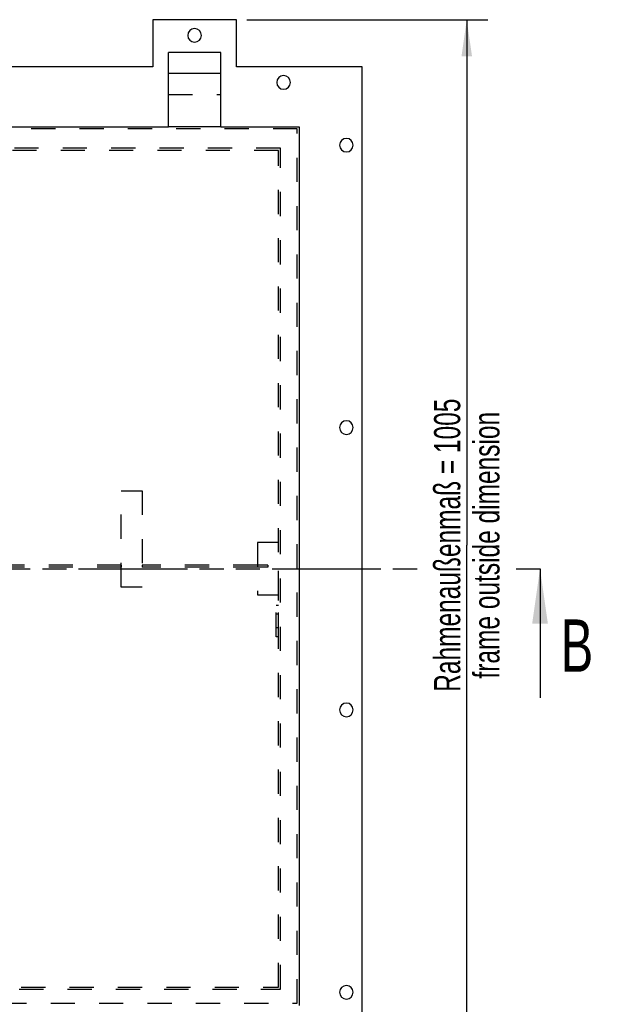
# Model space of a CAD drawing. Header units: millimetres. Extents: x 0 to 4200, y 0 to 2970.
# Tile 4 of 17: x 1295 to 1853, y 635 to 1576. Entities that reach past the tile are written whole.
import ezdxf

# ---------------------------------------------------------------- set-up
doc = ezdxf.new("R2010")
doc.units = ezdxf.units.MM
doc.header["$LTSCALE"] = 231
doc.linetypes.add('HIDDEN', pattern=[0.2, 0.1, -0.1])
doc.linetypes.add('PHANTOM', pattern=[0.8, 0.45, -0.05, 0.1, -0.05, 0.1, -0.05])
doc.layers.get('0').update_dxf_attribs({"linetype": 'CONTINUOUS'})
for name, color, linetype in [('005_AXIS', 7, 'CONTINUOUS'), ('050_DIMENSIONING', 7, 'CONTINUOUS'), ('DEFAULT_2', 8, 'HIDDEN'), ('HATCHING_BL0', 7, 'CONTINUOUS')]:
    doc.layers.add(name, color=color, linetype=linetype)
doc.styles.get("Standard").update_dxf_attribs({"font": 'txt', "width": 0.7})
doc.dimstyles.new('DIMSTYLE_3', dxfattribs={"dimtxt": 25, "dimasz": 35, "dimexe": 2, "dimexo": 1, "dimtad": 1, "dimtxsty": 'Standard', "dimblk": '_FILLED', "dimblk1": '_FILLED', "dimblk2": '_FILLED', "dimcen": 0.09, "dimazin": 2, "dimtp": 1.2, "dimtm": 1.2, "dimtfac": 1, "dimtofl": 0, "dimtmove": 0, "dimatfit": 3, "dimldrblk": '_FILLED', "dimfxl": 1, "dimtolj": 1, "dimarcsym": 0})
doc.dimstyles.get("Standard").update_dxf_attribs({"dimtxt": 25, "dimasz": 35, "dimexe": 2, "dimexo": 1, "dimtad": 1, "dimtxsty": 'Standard', "dimblk": '_FILLED', "dimblk1": '_FILLED', "dimblk2": '_FILLED', "dimcen": 0.09, "dimazin": 2, "dimtol": 1, "dimtp": 0.01, "dimtm": 0.01, "dimtfac": 1, "dimtofl": 0, "dimtmove": 0, "dimatfit": 3, "dimldrblk": '_FILLED', "dimfxl": 1, "dimtolj": 1, "dimarcsym": 0})

# ---------------------------------------------------------------- blocks, each defined once
blk = doc.blocks.new('_FILLED')
at = {"color": 0, "linetype": 'ByBlock'}
blk.add_solid([(0, 0), (-1, 0.143), (-1, -0.143)], dxfattribs=at)
blk = doc.blocks.new('*D5')
at = {"layer": '050_DIMENSIONING', "color": 2, "linetype": 'Continuous', "transparency": 16777216}
for p, q in [((1511.74, 1576.4), (1741.74, 1576.4)), ((1721.74, 1576.4), (1721.74, 1073.9)), ((1721.74, 571.4), (1721.74, 1073.9)), ((1631.74, 571.4), (1741.74, 571.4))]:
    blk.add_line(p, q, dxfattribs=at)
at = {"layer": '050_DIMENSIONING', "color": 2, "linetype": 'Continuous', "transparency": 16777216, "xscale": 35, "yscale": 35, "zscale": 35}
for p, rotation in [((1721.74, 1576.4), 90), ((1721.74, 571.4), 270)]:
    blk.add_blockref('_FILLED', p, dxfattribs=dict(at, rotation=rotation))
at = {"layer": '050_DIMENSIONING', "color": 2, "linetype": 'Continuous', "transparency": 16777216, "insert": (1690.49, 1073.9), "char_height": 25, "width": 602.6786, "attachment_point": 2, "rotation": 90, "line_spacing_factor": 0.9}
blk.add_mtext('Rahmenaußenmaß = 1005\\Pframe outside dimension', dxfattribs=at)
blk = doc.blocks.new('XSEC_FILLED')
at = {"color": 0, "linetype": 'ByBlock'}
blk.add_solid([(0, 0), (-1, 0.143), (-1, -0.143)], dxfattribs=at)
blk = doc.blocks.new('HATCHING_BL0', base_point=(1176.74, 989.65))
at = {"layer": 'HATCHING_BL0', "color": 7, "linetype": 'PHANTOM'}
for p, q in [((611.74, 1051.4), (1684.35, 1051.4)), ((1768.79, 1051.4), (1791.74, 1051.4))]:
    blk.add_line(p, q, dxfattribs=at)
at = {"layer": 'HATCHING_BL0', "color": 7, "linetype": 'Continuous', "insert": (1811.38, 1002.9), "char_height": 50, "width": 58.9286, "attachment_point": 1, "line_spacing_factor": 0.9}
blk.add_mtext('B', dxfattribs=at)
at = {"layer": 'HATCHING_BL0', "color": 7, "linetype": 'Continuous'}
blk.add_leader([(1791.74, 1051.4), (1791.74, 927.9)], dimstyle='Standard', override={"dimasz": 52.5, "dimtad": 0, "dimldrblk": 'XSEC_FILLED'}, dxfattribs=at)

msp = doc.modelspace()

# ---------------------------------------------------------------- linework, layer by layer
at = {"color": 7, "linetype": 'Continuous'}
for p, q in [((1421.738, 1576.398), (1421.738, 1531.398)), ((1501.738, 1576.398), (1421.738, 1576.398)), ((1501.738, 1531.398), (1501.738, 1576.398)), ((1436.738, 1524.898), (1436.738, 1544.898)), ((1486.738, 1544.898), (1436.738, 1544.898)), ((1486.738, 1524.898), (1486.738, 1544.898)), ((1421.738, 1531.398), (861.738, 1531.398)), ((1621.738, 1531.398), (1501.738, 1531.398)), ((1621.738, 571.398), (1621.738, 1531.398)), ((1436.738, 1473.898), (1436.738, 1524.898)), ((1486.738, 1473.898), (1486.738, 1524.898)), ((846.738, 1473.898), (1436.738, 1473.898)), ((1486.738, 1473.898), (1436.738, 1473.898)), ((1486.738, 1473.898), (1561.738, 1473.898)), ((1561.738, 1473.898), (1561.738, 633.898))]:
    msp.add_line(p, q, dxfattribs=at)
at = {"color": 9, "linetype": 'Continuous'}
msp.add_line((1486.738, 1524.898), (1436.738, 1524.898), dxfattribs=at)
at = {"color": 7, "linetype": 'Continuous'}
for start, end in [(0, 180), (180, 360)]:
    msp.add_arc((1461.738, 1561.398), 6.5, start, end, dxfattribs=at)
at = {"layer": '005_AXIS', "color": 8, "linetype": 'HIDDEN'}
for p, q in [((1539.738, 986.398), (1539.738, 1016.398)), ((1541.738, 1016.398), (1539.738, 1016.398)), ((1541.738, 1007.898), (1539.738, 1007.898)), ((1539.738, 994.898), (1539.738, 1007.898)), ((1541.738, 986.398), (1541.738, 1016.398)), ((1541.738, 994.898), (1541.738, 1007.898)), ((1541.738, 994.898), (1539.738, 994.898)), ((1541.738, 986.398), (1539.738, 986.398))]:
    msp.add_line(p, q, dxfattribs=at)
at = {"layer": '005_AXIS', "color": 7, "linetype": 'Continuous'}
for centre, start, end in [((1546.738, 1516.398), 0, 180), ((1546.738, 1516.398), 180, 360), ((1606.738, 1456.398), 0, 180), ((1606.738, 1456.398), 180, 360), ((1606.738, 1186.398), 0, 180), ((1606.738, 1186.398), 180, 360), ((1606.738, 916.398), 0, 180), ((1606.738, 916.398), 180, 360), ((1606.738, 646.398), 0, 180), ((1606.738, 646.398), 180, 360)]:
    msp.add_arc(centre, 6.5, start, end, dxfattribs=at)
at = {"layer": 'DEFAULT_2', "color": 8, "linetype": 'HIDDEN'}
for p, q in [((1436.738, 1504.898), (1486.738, 1504.898)), ((1559.738, 1471.898), (723.738, 1471.898)), ((1486.738, 1473.898), (1436.738, 1473.898)), ((1559.738, 635.898), (1559.738, 1471.898)), ((1543.738, 1453.398), (739.738, 1453.398)), ((1541.738, 1451.398), (741.738, 1451.398)), ((1541.738, 651.398), (1541.738, 1451.398)), ((1543.738, 649.398), (1543.738, 1453.398)), ((1391.738, 1125.898), (1411.738, 1125.898)), ((1391.738, 1033.898), (1391.738, 1125.898)), ((1411.738, 1125.898), (1411.738, 1033.898)), ((1521.738, 1076.398), (1521.738, 1026.398)), ((1541.738, 1076.398), (1521.738, 1076.398)), ((1541.738, 1026.398), (1541.738, 1076.398)), ((1391.738, 1054.898), (1169.211, 1054.898)), ((1391.738, 1054.898), (1391.738, 1052.898)), ((1411.738, 1054.898), (1411.738, 1052.898)), ((1521.738, 1054.898), (1411.738, 1054.898)), ((1531.738, 1054.898), (1521.738, 1054.898)), ((1531.738, 1054.898), (1531.738, 1052.898)), ((1391.738, 1052.898), (1169.211, 1052.898)), ((1521.738, 1052.898), (1411.738, 1052.898)), ((1531.738, 1052.898), (1521.738, 1052.898)), ((1411.738, 1033.898), (1391.738, 1033.898)), ((1521.738, 1026.398), (1541.738, 1026.398)), ((741.738, 651.398), (1541.738, 651.398)), ((739.738, 649.398), (1543.738, 649.398)), ((723.738, 635.898), (1559.738, 635.898))]:
    msp.add_line(p, q, dxfattribs=at)

# ---------------------------------------------------------------- block references
at = {"layer": 'HATCHING_BL0'}
msp.add_blockref('HATCHING_BL0', (1176.738, 989.65), dxfattribs=at)

# ---------------------------------------------------------------- dimensions: what is measured, and where the dimension line sits
at = {"layer": '050_DIMENSIONING', "color": 2, "linetype": 'Continuous'}
dim = msp.add_linear_dim(base=(1721.738, 571.398), p1=(1510.738, 1576.398), p2=(1630.738, 571.398), angle=270, text='Rahmenaußenmaß = <>\\Pframe outside dimension', dimstyle='DIMSTYLE_3', dxfattribs=at)
dim.commit()
dim.dimension.update_dxf_attribs({"geometry": '*D5', "text_midpoint": (1721.738, 1073.898), "dimtype": 160})

doc.saveas('drawing.dxf')
